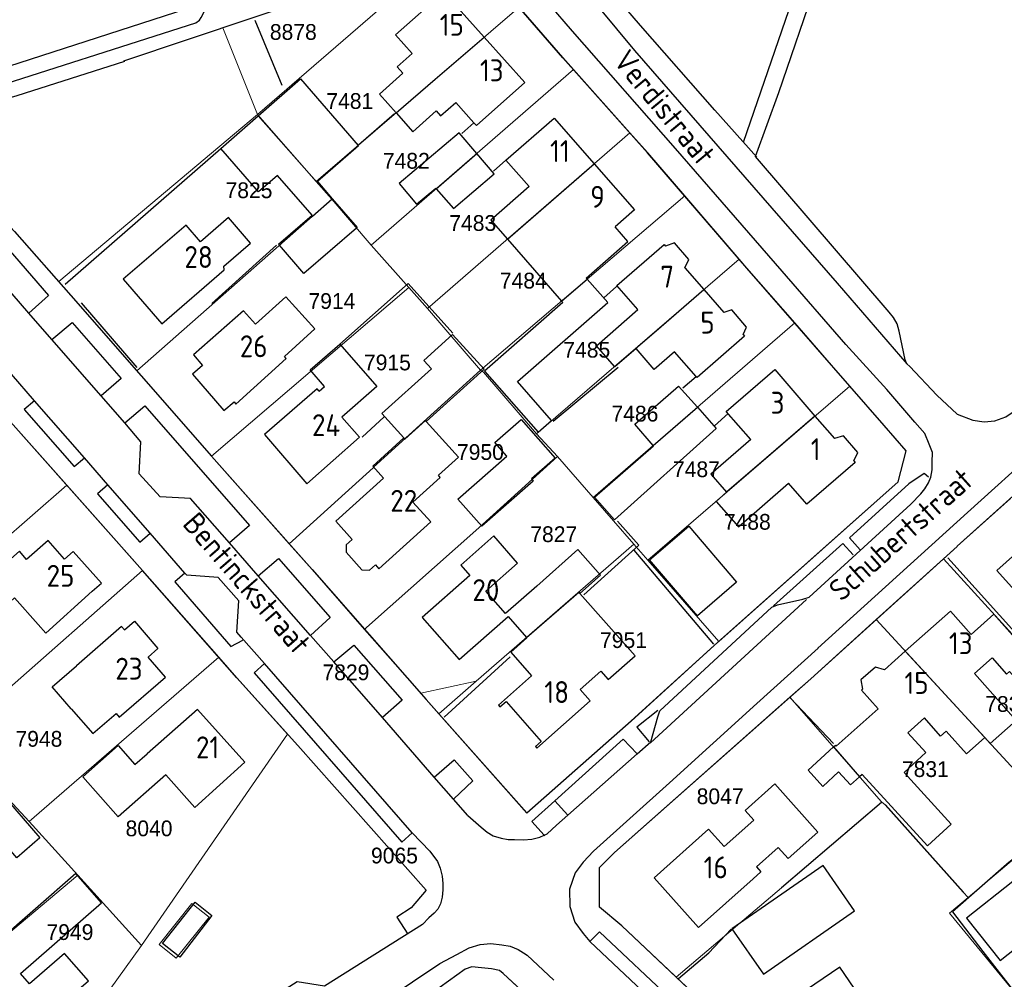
# Model space of a CAD drawing. Header units: metres. Extents: x 233829 to 239427, y 444283 to 448222.
# Tile 26 of 171: x 235329 to 235442, y 445111 to 445220. Entities that reach past the tile are written whole.
import ezdxf
from ezdxf.enums import TextEntityAlignment as Align

# ---------------------------------------------------------------- set-up
doc = ezdxf.new("R2010")
doc.units = ezdxf.units.M
doc.header["$MEASUREMENT"] = 0
for name, color, linetype in [('DAKRAND', 4, 'Continuous'), ('DAKRAND-BYG', 4, 'Continuous'), ('Goud-kadastrale grenzen', 13, 'Continuous'), ('HEG', 253, 'Continuous'), ('HOOFDGEBOUW', 4, 'Continuous'), ('HUISNUMMER', 253, 'Continuous'), ('KANTVERH', 253, 'Continuous'), ('MUUR', 253, 'Continuous'), ('STRAATNAAM', 253, 'Continuous'), ('TUSSENMUUR', 253, 'Continuous')]:
    doc.layers.add(name, color=color, linetype=linetype)
doc.layers.add('G01 kadestrale perceelsgrens', color=73, linetype='Continuous', lineweight=0)
doc.layers.add('Z01 perceelnummer', color=73, linetype='Continuous', lineweight=13)
doc.styles.get("Standard").update_dxf_attribs({"font": 'iso.shx'})
doc.styles.add('Styledgn001', font='dgn001.shx')

# ---------------------------------------------------------------- blocks, each defined once
blk = doc.blocks.new('A$C1532452F')
at = {"layer": 'G01 kadestrale perceelsgrens'}
for p, q in [((235356.421, 445209.442), (235377.822, 445227.926)), ((235363.141, 445201.793), (235386.285, 445221.709)), ((235352.486, 445219.345), (235356.421, 445209.442)), ((235369.409, 445194.514), (235392.494, 445214.574)), ((235392.494, 445214.574), (235398.92, 445207.351)), ((235356.421, 445209.442), (235333.759, 445190.371)), ((235356.421, 445209.442), (235363.141, 445201.793)), ((235375.849, 445187.295), (235398.92, 445207.351)), ((235363.141, 445201.793), (235364.929, 445199.783)), ((235342.659, 445180.196), (235364.929, 445199.783)), ((235364.929, 445199.783), (235369.409, 445194.514)), ((235381.892, 445180.252), (235405.184, 445200.157)), ((235405.184, 445200.157), (235411.407, 445192.936)), ((235369.409, 445194.514), (235373.698, 445189.707)), ((235388.271, 445172.985), (235411.407, 445192.936)), ((235351.187, 445170.442), (235373.698, 445189.707)), ((235373.698, 445189.707), (235375.849, 445187.295)), ((235375.849, 445187.295), (235381.892, 445180.252)), ((235394.741, 445165.718), (235417.74, 445185.648)), ((235417.74, 445185.648), (235423.932, 445178.533)), ((235342.659, 445180.196), (235351.187, 445170.442)), ((235369.695, 445169.175), (235381.892, 445180.252)), ((235424.02, 445178.432), (235400.963, 445158.594)), ((235424.02, 445178.432), (235423.932, 445178.533)), ((235388.271, 445172.985), (235390.658, 445170.395)), ((235351.187, 445170.442), (235360.065, 445160.432)), ((235381.681, 445162.279), (235390.658, 445170.395)), ((235390.658, 445170.395), (235394.741, 445165.718)), ((235313.418, 445148.576), (235334.69, 445167.122)), ((235394.741, 445165.718), (235399.385, 445160.4)), ((235368.895, 445150.897), (235381.681, 445162.279)), ((235360.065, 445160.432), (235360.445, 445160.785)), ((235381.376, 445144.758), (235399.385, 445160.4)), ((235399.385, 445160.4), (235400.963, 445158.594)), ((235400.963, 445158.594), (235409.078, 445149.302)), ((235427.051, 445151.807), (235434.713, 445158.722)), ((235434.713, 445158.722), (235455.824, 445135.524)), ((235321.823, 445138.475), (235343.335, 445157.4)), ((235343.335, 445157.4), (235352.014, 445147.492)), ((235427.051, 445151.807), (235448.039, 445128.947)), ((235368.651, 445150.681), (235368.895, 445150.897)), ((235368.651, 445150.681), (235375.059, 445143.381)), ((235408.584, 445148.856), (235408.594, 445148.865)), ((235330.377, 445128.763), (235352.014, 445147.492)), ((235375.059, 445143.381), (235381.376, 445144.758)), ((235377.122, 445141.047), (235381.376, 445144.758)), ((235417.182, 445142.938), (235427.652, 445130.988)), ((235343.193, 445114.605), (235359.866, 445138.698)), ((235327.12, 445132.296), (235330.377, 445128.763)), ((235427.652, 445130.988), (235428.063, 445130.643)), ((235330.377, 445128.763), (235335.922, 445122.638)), ((235437.538, 445120.076), (235443.704, 445125.285)), ((235335.922, 445122.638), (235314.422, 445104.481)), ((235335.922, 445122.638), (235343.193, 445114.605)), ((235404.225, 445110.972), (235416.247, 445121.195)), ((235435.397, 445118.268), (235437.538, 445120.076)), ((235348.964, 445119.399), (235345.203, 445114.727)), ((235350.91, 445117.831), (235348.964, 445119.399)), ((235347.149, 445113.163), (235350.91, 445117.831)), ((235454.912, 445094.594), (235435.397, 445118.268)), ((235326.224, 445090.891), (235343.193, 445114.605)), ((235345.203, 445114.727), (235347.149, 445113.163))]:
    blk.add_line(p, q, dxfattribs=at)
at = {"layer": 'G01 kadestrale perceelsgrens', "flags": 128}
for points in [[(235377.822, 445227.926), (235370.567, 445225.425), (235352.486, 445219.345)], [(235386.285, 445221.709), (235391.285, 445215.933), (235392.494, 445214.574)], [(235398.92, 445207.351), (235400.964, 445205.054), (235405.184, 445200.157)], [(235411.407, 445192.936), (235412.284, 445191.918), (235417.74, 445185.648)], [(235333.759, 445190.371), (235335.148, 445188.787), (235342.659, 445180.196)], [(235381.892, 445180.252), (235382.213, 445180.028), (235388.271, 445172.985)], [(235409.078, 445149.302), (235429.556, 445167.508), (235430.462, 445171.048), (235427.934, 445173.934), (235424.02, 445178.432)], [(235325.997, 445176.901), (235327.326, 445175.403), (235334.69, 445167.122)], [(235360.445, 445160.785), (235369.624, 445169.109), (235369.695, 445169.175)], [(235334.69, 445167.122), (235343.327, 445157.409), (235343.335, 445157.4)], [(235434.713, 445158.722), (235436.273, 445160.13), (235436.274, 445160.181), (235442.354, 445165.633)], [(235360.065, 445160.432), (235362.664, 445157.502), (235368.651, 445150.681)], [(235417.182, 445142.938), (235419.561, 445145.047), (235427.051, 445151.807)], [(235408.594, 445148.865), (235408.933, 445149.173), (235409.078, 445149.302)], [(235377.122, 445141.047), (235387.172, 445129.716), (235399.079, 445140.218), (235408.584, 445148.856)], [(235359.866, 445138.698), (235354.07, 445145.144), (235352.014, 445147.492)], [(235375.059, 445143.381), (235375.695, 445142.656), (235377.122, 445141.047)], [(235417.182, 445142.938), (235397.186, 445125.206), (235395.479, 445123.497), (235395.447, 445118.979), (235397.997, 445116.846), (235404.225, 445110.972)], [(235416.247, 445121.195), (235427.631, 445130.958), (235427.652, 445130.988)], [(235428.063, 445130.643), (235428.076, 445130.642), (235436.978, 445120.689), (235437.538, 445120.076)], [(235361.875, 445099.99), (235363.743, 445101.267), (235376.328, 445109.138), (235380.124, 445111.89), (235380.886, 445112.169), (235381.987, 445112.037), (235383.14, 445111.953), (235384.037, 445111.726), (235384.48, 445111.412), (235389.984, 445106.288)], [(235404.225, 445110.972), (235417.501, 445098.45), (235435.445, 445081.655), (235438.089, 445081.026)]]:
    blk.add_lwpolyline(points, dxfattribs=at)
at = {"layer": 'Z01 perceelnummer', "linetype": 'Continuous', "lineweight": 13, "style": 'Styledgn001'}
for s, p in [('8878', (235360.527, 445218.864)), ('7481', (235366.971, 445210.982)), ('7482', (235373.422, 445204.159)), ('7825', (235355.467, 445200.795)), ('7483', (235381, 445197.057)), ('7484', (235386.768, 445190.483)), ('7914', (235364.931, 445188.152)), ('7485', (235394.013, 445182.594)), ('7915', (235371.264, 445181.142)), ('7486', (235399.502, 445175.297)), ('7950', (235381.879, 445170.917)), ('7487', (235406.523, 445168.95)), ('7488', (235412.33, 445162.952)), ('7827', (235390.245, 445161.54)), ('7951', (235398.205, 445149.45)), ('7829', (235366.528, 445145.77)), ('7832', (235442.153, 445142.16)), ('7948', (235331.498, 445138.183)), ('7831', (235432.647, 445134.727)), ('8047', (235409.228, 445131.626)), ('8040', (235344.063, 445127.962)), ('9065', (235372.068, 445124.865)), ('7949', (235335.039, 445116.123))]:
    blk.add_text(s, height=1.8, dxfattribs=at).set_placement(p, align=Align.MIDDLE_CENTER)

msp = doc.modelspace()

# ---------------------------------------------------------------- linework, layer by layer
at = {"layer": 'DAKRAND'}
for p, q in [((235384.96, 445195.22), (235391.14, 445188.15)), ((235388.3, 445155.59), (235393.01, 445159.79)), ((235388.3, 445155.59), (235384.75, 445152.47)), ((235385.04, 445152.14), (235387.14, 445149.76))]:
    msp.add_line(p, q, dxfattribs=at)
for points in [[(235374.08, 445216.41), (235372.36, 445214.89), (235373.02, 445214.15), (235370.35, 445211.77), (235372.26, 445209.64)], [(235372.26, 445209.64), (235374.18, 445207.48), (235376.84, 445209.85), (235377.34, 445209.29), (235379.06, 445210.82)], [(235387.42, 445201.22), (235383.05, 445197.4), (235384.96, 445195.22)], [(235394.06, 445190.65), (235393.95, 445190.78), (235398.71, 445194.95), (235397.24, 445196.64)], [(235391.14, 445188.15), (235391.29, 445187.98), (235382.35, 445180.16), (235388.45, 445173.18), (235389.98, 445174.53), (235386.1, 445178.97), (235396.4, 445187.97), (235394.06, 445190.65)], [(235359.51, 445181.83), (235362.99, 445184.97), (235359.67, 445188.64), (235356.2, 445185.5)], [(235397.18, 445180.67), (235395.11, 445183.05), (235399.83, 445187.18)], [(235375.7, 445174.42), (235382.29, 445180.38), (235378.7, 445184.35), (235375.41, 445181.37), (235376.28, 445180.42), (235370.63, 445175.31), (235373.15, 445172.52)], [(235363.48, 445177.88), (235364.1, 445178.41), (235362.46, 445180.29), (235365.85, 445183.24), (235370.07, 445178.39), (235366.07, 445174.91)], [(235404.03, 445182.37), (235401.71, 445180.34), (235399.63, 445182.73), (235397.22, 445180.63), (235397.18, 445180.67)], [(235377.08, 445168.26), (235379.38, 445170.35), (235375.7, 445174.42)], [(235373.15, 445172.52), (235369.59, 445169.3), (235370.82, 445167.94)], [(235412.72, 445172.34), (235408.17, 445168.39), (235409.96, 445166.33)], [(235409.96, 445166.33), (235409.97, 445166.32), (235408.79, 445165.29), (235411.31, 445162.38), (235417.04, 445167.36)], [(235393.23, 445154.79), (235395.58, 445156.87), (235393.01, 445159.79)], [(235393.25, 445143.81), (235395.63, 445145.9), (235396.46, 445144.96), (235399.52, 445147.66), (235393.23, 445154.79)], [(235444.45, 445148.03), (235444.39, 445147.98), (235440.46, 445152.42), (235437.86, 445150.11)], [(235387.14, 445149.76), (235387.19, 445149.7), (235385.34, 445148.06), (235387.71, 445145.39)], [(235440.26, 445147.42), (235441.9, 445145.56), (235442.26, 445145.88), (235446.55, 445141.04), (235448.9, 445143.13)], [(235335.19, 445141.61), (235333.02, 445144.12), (235335.77, 445146.52)], [(235438.25, 445145.64), (235443.01, 445140.27), (235440.05, 445137.65), (235439.44, 445138.33), (235439.43, 445138.32)], [(235422.16, 445137.26), (235422.38, 445137.46), (235422.46, 445137.36), (235427.25, 445141.61)], [(235439.43, 445138.32), (235437.33, 445136.46), (235435.02, 445139.06), (235434.38, 445138.49), (235432.54, 445140.57)], [(235430.63, 445138.88), (235432.71, 445136.61), (235430.21, 445134.33), (235435.6, 445128.43), (235432.9, 445125.96), (235425.42, 445134.13), (235425.13, 445133.86)], [(235345.97, 445134.08), (235340.55, 445129.29), (235336.52, 445133.86), (235340.55, 445137.42), (235342.46, 445135.25), (235343.85, 445136.47)], [(235425.13, 445133.86), (235424.1, 445132.92), (235422.74, 445134.4), (235420.95, 445132.76), (235419.26, 445134.61), (235422.16, 445137.26)], [(235322.54, 445128.42), (235322.64, 445128.3), (235327.08, 445132.14), (235331.61, 445126.9), (235328.97, 445124.61), (235327.11, 445126.77), (235324.11, 445124.18), (235326.42, 445121.51), (235325.89, 445121.06), (235328.11, 445118.5), (235324.75, 445115.6)], [(235413.08, 445128.91), (235412.1, 445130.01), (235415.47, 445133.03), (235420.38, 445127.54), (235417, 445124.52), (235415.87, 445125.79)], [(235329.4, 445111.41), (235338.64, 445119.46), (235335.71, 445122.82), (235326.47, 445114.76), (235328.2, 445112.79)]]:
    msp.add_lwpolyline(points, dxfattribs=at)
at = {"layer": 'DAKRAND-BYG'}
for p, q in [((235383.45, 445202.66), (235381.47, 445204.99)), ((235362.66, 445197.94), (235358.73, 445202.49)), ((235363.27, 445201.79), (235364.97, 445199.82)), ((235406.64, 445176.03), (235408.79, 445173.61))]:
    msp.add_line(p, q, dxfattribs=at)
for points in [[(235356.53, 445209.31), (235361.35, 445213.52), (235367.92, 445205.91)], [(235358.73, 445202.49), (235356.57, 445200.63), (235352.25, 445205.58), (235356.53, 445209.31)], [(235381.47, 445204.99), (235379.46, 445207.36), (235372.62, 445201.56), (235374.59, 445199.21), (235376.79, 445201.03), (235376.84, 445200.97)], [(235367.92, 445205.91), (235367.97, 445205.85), (235363.27, 445201.79)], [(235376.84, 445200.97), (235378.81, 445198.71), (235383.45, 445202.66)], [(235364.97, 445199.82), (235367.82, 445196.53), (235367.74, 445196.47)], [(235358.95, 445194.52), (235358.85, 445194.65), (235362.66, 445197.94)], [(235367.74, 445196.47), (235361.74, 445191.29), (235358.95, 445194.52)], [(235401.59, 445171.66), (235399.48, 445174.08), (235404.49, 445178.45), (235406.64, 445176.03)], [(235379.31, 445165.54), (235384.9, 445170.45), (235383.54, 445172.01), (235386.53, 445174.64), (235390.41, 445170.21), (235387.71, 445167.84), (235387.91, 445167.61), (235382.03, 445162.44), (235379.31, 445165.54)], [(235408.79, 445173.61), (235397.17, 445163.19), (235394.91, 445165.77), (235401.62, 445171.63), (235401.59, 445171.66)], [(235406.63, 445152.23), (235401.17, 445158.6), (235405.66, 445162.44), (235411.11, 445156.07), (235406.63, 445152.23)], [(235414.16, 445111.31), (235424.58, 445118.54), (235420.99, 445123.71), (235410.57, 445116.49), (235414.16, 445111.31)], [(235441.19, 445112.89), (235446.46, 445117.05), (235442.63, 445121.89), (235437.36, 445117.72), (235441.19, 445112.89)], [(235345.59, 445114.83), (235349.31, 445119.54), (235351.22, 445118.01), (235347.58, 445113.25), (235345.59, 445114.83)]]:
    msp.add_lwpolyline(points, dxfattribs=at)
at = {"layer": 'HEG'}
for p, q in [((235356.15, 445220.22), (235359.2, 445212.8)), ((235334.48, 445190.07), (235352.25, 445205.58)), ((235336.33, 445187.95), (235342.69, 445180.58)), ((235360.45, 445160.78), (235369.62, 445169.11)), ((235368.89, 445150.9), (235381.68, 445162.28)), ((235399.38, 445159.71), (235408.46, 445149)), ((235435.22, 445158.86), (235444.37, 445148.65)), ((235377.73, 445140.65), (235385.27, 445147.56)), ((235417.23, 445142.86), (235422.15, 445137.65)), ((235416.25, 445121.2), (235427.63, 445130.96)), ((235428.08, 445130.64), (235436.98, 445120.69))]:
    msp.add_line(p, q, dxfattribs=at)
for points in [[(235393.66, 445154.6), (235399.95, 445160.29), (235397.52, 445163.02)], [(235455.74, 445135.77), (235452.56, 445133.25), (235450.24, 445131.41), (235442.2, 445124.11), (235435.75, 445118.42), (235439.19, 445113.9), (235443.6, 445108.24), (235454.9, 445094.55)], [(235404.49, 445110.84), (235407.94, 445113.75), (235410.48, 445116.44)]]:
    msp.add_lwpolyline(points, dxfattribs=at)
at = {"layer": 'HOOFDGEBOUW'}
for p, q in [((235381.14, 445208.49), (235379.06, 445210.82)), ((235394.85, 445203.82), (235399.44, 445198.57)), ((235399.44, 445198.57), (235397.24, 445196.64)), ((235405.19, 445191.93), (235407.36, 445189.45)), ((235407.36, 445189.45), (235409.64, 445186.83)), ((235411.84, 445184.32), (235412, 445184.13)), ((235359.73, 445181.59), (235359.51, 445181.83)), ((235406.51, 445179.53), (235404.03, 445182.37)), ((235420.05, 445175.02), (235422.28, 445172.45)), ((235424.47, 445169.91), (235424.63, 445169.73)), ((235377.3, 445168.02), (235377.08, 445168.26)), ((235430.36, 445148.2), (235427.97, 445146.07)), ((235345.93, 445145.24), (235343.95, 445147.52)), ((235438.25, 445145.64), (235440.26, 445147.42)), ((235394.4, 445142.51), (235393.25, 445143.81)), ((235430.63, 445138.88), (235432.54, 445140.57)), ((235409.7, 445125.89), (235413.08, 445128.91))]:
    msp.add_line(p, q, dxfattribs=at)
for points in [[(235374.08, 445216.41), (235372.19, 445218.53), (235377.7, 445223.44), (235382.3, 445218.28)], [(235382.3, 445218.28), (235386.93, 445213.09), (235381.42, 445208.18), (235381.14, 445208.49)], [(235387.42, 445201.22), (235384.79, 445204.22), (235390.29, 445209.03), (235394.85, 445203.82)], [(235355.65, 445194.77), (235353.14, 445197.67), (235349.95, 445194.91), (235348.29, 445196.83), (235341.13, 445190.63), (235345.51, 445185.56), (235352.63, 445191.71), (235352.58, 445192.12), (235355.65, 445194.77)], [(235399.83, 445187.18), (235397.45, 445189.91), (235402.84, 445194.62), (235403.01, 445194.43)], [(235405.19, 445191.93), (235405.67, 445192.9), (235404.03, 445194.78), (235403.01, 445194.43)], [(235356.2, 445185.5), (235354.83, 445187.03), (235349.13, 445182.02), (235350.18, 445180.8)], [(235411.84, 445184.32), (235412.25, 445185.16), (235410.56, 445187.14), (235409.64, 445186.83)], [(235412, 445184.13), (235406.61, 445179.42), (235406.51, 445179.53)], [(235353.76, 445176.66), (235353.98, 445176.4), (235359.73, 445181.59)], [(235350.18, 445180.8), (235349.02, 445179.8), (235352.59, 445175.66), (235353.76, 445176.66)], [(235412.72, 445172.34), (235409.92, 445175.56), (235415.46, 445180.32), (235420.05, 445175.02)], [(235363.48, 445177.88), (235363.25, 445178.15), (235357.25, 445172.9), (235362.08, 445167.28), (235368.07, 445172.62), (235366.07, 445174.91)], [(235424.47, 445169.91), (235424.94, 445170.88), (235423.32, 445172.77), (235422.28, 445172.45)], [(235424.63, 445169.73), (235419.12, 445164.97), (235417.04, 445167.36)], [(235370.82, 445167.94), (235365.38, 445163.02), (235367.25, 445160.95)], [(235369.89, 445158.04), (235370.29, 445157.6), (235376.21, 445162.96), (235374.18, 445165.2), (235377.3, 445168.02)], [(235386.12, 445158.25), (235383.39, 445161.35), (235379.66, 445158.02), (235380.67, 445156.83), (235375.24, 445152.05), (235379.47, 445147.24), (235385.04, 445152.14)], [(235445.78, 445161.86), (235440.81, 445157.4), (235445.56, 445152.1), (235448.2, 445154.47)], [(235334.41, 445158.69), (235332.57, 445160.81), (235330.1, 445158.64)], [(235367.25, 445160.95), (235366.57, 445160.34), (235366.54, 445159.5), (235368.35, 445157.48), (235369.23, 445157.45), (235369.89, 445158.04)], [(235330.1, 445158.64), (235329.28, 445159.59), (235323.85, 445154.82), (235326.29, 445152.08), (235328.72, 445154.27)], [(235337.57, 445155.03), (235338.63, 445155.96), (235335.41, 445159.58), (235334.41, 445158.69)], [(235384.75, 445152.47), (235382.48, 445155.04), (235386.12, 445158.25)], [(235328.72, 445154.27), (235331.42, 445151.23), (235332.28, 445150.26), (235337.57, 445155.03)], [(235437.86, 445150.11), (235435.51, 445152.77), (235430.36, 445148.2)], [(235341.26, 445150.62), (235342.4, 445151.6), (235345.08, 445148.5), (235343.95, 445147.52)], [(235341.26, 445150.62), (235340.93, 445150.99), (235335.77, 445146.52)], [(235427.97, 445146.07), (235426.95, 445146.38), (235425.3, 445144.92), (235425.48, 445143.86)], [(235335.19, 445141.61), (235337.66, 445138.78), (235340.31, 445141.08), (235340.67, 445140.67), (235345.93, 445145.24)], [(235387.71, 445145.39), (235383.93, 445142.03), (235384.11, 445141.83)], [(235425.48, 445143.86), (235425.35, 445143.75), (235427.25, 445141.61)], [(235384.11, 445141.83), (235384.8, 445142.45), (235388.82, 445137.89), (235388.15, 445137.29)], [(235388.15, 445137.29), (235388.32, 445137.1), (235394.4, 445142.51)], [(235345.97, 445134.08), (235349.28, 445130.33), (235354.98, 445135.53), (235349.59, 445141.54), (235343.85, 445136.47)], [(235409.7, 445125.89), (235407.92, 445127.89), (235401.69, 445122.32), (235406.76, 445116.65), (235412.99, 445122.21)], [(235415.87, 445125.79), (235413.38, 445123.56), (235413.88, 445123), (235412.99, 445122.21)], [(235328.2, 445112.79), (235321.92, 445107.32), (235327.2, 445101.27), (235333.61, 445106.86), (235333.29, 445107.22), (235337.14, 445110.58), (235334.41, 445113.7), (235330.43, 445110.23), (235329.4, 445111.41)], [(235429.02, 445103.16), (235422.88, 445112.14), (235416.33, 445107.66), (235422.47, 445098.68), (235429.02, 445103.16)]]:
    msp.add_lwpolyline(points, dxfattribs=at)
at = {"layer": 'KANTVERH'}
for p, q in [((235321.59, 445212.89), (235350.89, 445222.33)), ((235320.72, 445202.43), (235332.59, 445188.8)), ((235330.36, 445186.77), (235318.35, 445200.51)), ((235332.59, 445188.8), (235330.36, 445186.77)), ((235332.98, 445183.76), (235330.36, 445186.77)), ((235332.98, 445183.76), (235335.29, 445185.69)), ((235335.29, 445185.69), (235340.89, 445179.31)), ((235338.61, 445177.33), (235332.98, 445183.76)), ((235331.01, 445176.78), (235328.37, 445179.79)), ((235340.89, 445179.31), (235338.61, 445177.33)), ((235341.29, 445174.24), (235338.61, 445177.33)), ((235331.01, 445176.78), (235329.8, 445175.79)), ((235336.7, 445170.25), (235331.01, 445176.78)), ((235341.29, 445174.24), (235343.6, 445176.2)), ((235343.6, 445176.2), (235355.52, 445162.55)), ((235329.8, 445175.79), (235335.51, 445169.26)), ((235343.13, 445172.08), (235341.29, 445174.24)), ((235342.95, 445168.42), (235343.13, 445172.08)), ((235335.51, 445169.26), (235336.7, 445170.25)), ((235339.36, 445167.19), (235336.7, 445170.25)), ((235345.33, 445165.82), (235342.95, 445168.42)), ((235339.36, 445167.19), (235338.2, 445166.14)), ((235344.21, 445161.64), (235339.36, 445167.19)), ((235338.2, 445166.14), (235343, 445160.64)), ((235348.8, 445165.6), (235345.33, 445165.82)), ((235353.23, 445160.55), (235348.8, 445165.6)), ((235355.52, 445162.55), (235353.23, 445160.55)), ((235343, 445160.64), (235344.21, 445161.64)), ((235348.15, 445157.11), (235344.21, 445161.64)), ((235356.52, 445156.79), (235353.23, 445160.55)), ((235356.52, 445156.79), (235358.84, 445158.76)), ((235358.84, 445158.76), (235364.72, 445152.02)), ((235348.15, 445157.11), (235346.99, 445156.11)), ((235348.38, 445156.87), (235348.15, 445157.11)), ((235351.96, 445156.59), (235348.38, 445156.87)), ((235346.99, 445156.11), (235353.39, 445148.74)), ((235354.31, 445153.92), (235351.96, 445156.59)), ((235362.49, 445149.97), (235356.52, 445156.79)), ((235354.08, 445150.35), (235354.31, 445153.92)), ((235401.27, 445137.74), (235419.07, 445154.1)), ((235364.72, 445152.02), (235362.49, 445149.97)), ((235354.57, 445149.8), (235354.08, 445150.35)), ((235353.39, 445148.74), (235354.75, 445149.44)), ((235357.22, 445146.78), (235354.57, 445149.8)), ((235365.14, 445146.97), (235362.49, 445149.97)), ((235365.14, 445146.97), (235367.45, 445148.89)), ((235367.45, 445148.89), (235372.96, 445142.58)), ((235357.22, 445146.78), (235356.05, 445145.72)), ((235374.1, 445127.44), (235357.22, 445146.78)), ((235370.69, 445140.61), (235365.14, 445146.97)), ((235356.05, 445145.72), (235372.92, 445126.4)), ((235372.96, 445142.58), (235370.69, 445140.61)), ((235376.61, 445133.81), (235370.69, 445140.61)), ((235376.61, 445133.81), (235378.88, 445135.77)), ((235378.88, 445135.77), (235381.01, 445133.38)), ((235391.84, 445129.46), (235399.78, 445136.48)), ((235378.8, 445131.31), (235376.61, 445133.81)), ((235381.01, 445133.38), (235378.8, 445131.31)), ((235380.44, 445129.43), (235378.8, 445131.31)), ((235390.36, 445131.1), (235391.84, 445129.46)), ((235372.92, 445126.4), (235374.1, 445127.44)), ((235374.1, 445127.44), (235376.1, 445125.37)), ((235389.16, 445127.18), (235389.23, 445127.1)), ((235375.7, 445120.91), (235373.99, 445118.89)), ((235373.99, 445118.89), (235372.35, 445117.82)), ((235372.35, 445117.82), (235373.58, 445115.88)), ((235394.37, 445115.06), (235395.48, 445116.14)), ((235395.48, 445116.14), (235406.99, 445105.31)), ((235405.93, 445104.19), (235394.37, 445115.06))]:
    msp.add_line(p, q, dxfattribs=at)
for points in [[(235389.29, 445232.01), (235401.72, 445236.12), (235414.3, 445240.33), (235423.16, 445243.08), (235423.92, 445243.11), (235424.37, 445243), (235421.45, 445234.14), (235411.85, 445206.24)], [(235393.09, 445224.42), (235399.45, 445216.75), (235422.58, 445190.21), (235430.55, 445180.99), (235430.36, 445181.45), (235429.65, 445184.73), (235429.43, 445185.54), (235429, 445186.26), (235428.51, 445186.88), (235413.26, 445204.65), (235415.93, 445211.95), (235420.21, 445224.53), (235426.41, 445242.48), (235434.73, 445236.62), (235445.98, 445228.15), (235456.32, 445220.82), (235466.56, 445213.9), (235471.88, 445210.02), (235475.02, 445207.45)], [(235399.78, 445136.48), (235401.32, 445137.84), (235402.11, 445140.68), (235402.33, 445141.38), (235415.13, 445153.21), (235415.79, 445153.49), (235418.67, 445154.11), (235419.38, 445154.34), (235430.99, 445164.95), (235432.13, 445166.13), (235432.6, 445166.72), (235433.02, 445167.41), (235433.29, 445168.05), (235433.41, 445168.9), (235433.44, 445169.76), (235433.47, 445170.86), (235433.1, 445171.82), (235432.58, 445173.04), (235431.46, 445174.33), (235428.26, 445178.04), (235423.58, 445183.2), (235416.29, 445191.55), (235404.14, 445205.56), (235392.38, 445218.96), (235384.51, 445228.13)], [(235341.25, 445215.48), (235328.98, 445211.57), (235324.52, 445210.29), (235321.18, 445209.23), (235320.41, 445208.7), (235319.69, 445208.02), (235319.56, 445207.17), (235319.68, 445206.26), (235320.26, 445205.24), (235328.73, 445196.1), (235335.15, 445188.79), (235351.19, 445170.44), (235362.66, 445157.5), (235375.7, 445142.66), (235387.17, 445129.72), (235399.08, 445140.22), (235408.93, 445149.17), (235429.56, 445167.51), (235430.46, 445171.05), (235427.93, 445173.93), (235412.28, 445191.92), (235400.96, 445205.05), (235391.29, 445215.93), (235382.05, 445226.6)], [(235370.57, 445225.42), (235341.15, 445215.53)], [(235316.46, 445202.77), (235315.84, 445203.61), (235315.42, 445204.48), (235315.14, 445205.34), (235315.06, 445206.19), (235315.09, 445207.15), (235315.37, 445208.14), (235315.7, 445209.14), (235316.28, 445210.08), (235317.11, 445210.91), (235317.92, 445211.28), (235319.15, 445212.05), (235321.39, 445212.94), (235321.59, 445212.89), (235323.51, 445211.83), (235323.91, 445211.76), (235349.41, 445219.91), (235349.82, 445220.2), (235350.03, 445220.5), (235350.94, 445222.28), (235351.09, 445222.42)], [(235413.41, 445204.59), (235408.64, 445209.95), (235400.13, 445219.59), (235397.51, 445222.68)], [(235420.36, 445148.54), (235437.44, 445164.01), (235445.64, 445171.41), (235467.56, 445191.16), (235476.9, 445199.63), (235478.34, 445200.9), (235479.82, 445201.66), (235481.44, 445202.01), (235482.84, 445201.87), (235484.19, 445201.63), (235485.47, 445200.94), (235486.4, 445200.11), (235487.48, 445199.02), (235487.51, 445198.98)], [(235430.55, 445180.99), (235430.89, 445180.68), (235433.96, 445177.42), (235436.26, 445175.25), (235438.05, 445174.54), (235439.35, 445174.35), (235440.56, 445174.47), (235441.83, 445174.94), (235443.11, 445175.8), (235444.91, 445177.36), (235445.38, 445177.95), (235445.75, 445178.54), (235446.72, 445181.02), (235446.83, 445181.32), (235457.2, 445190.81), (235467.21, 445199.86), (235467.57, 445200.1), (235470.09, 445200.48), (235470.65, 445200.62), (235458.21, 445189.23), (235444.6, 445176.91)], [(235436.27, 445160.18), (235451.95, 445174.24), (235465.88, 445186.99), (235479.39, 445199.16), (235483.51, 445198.94), (235500.09, 445178.77), (235513.67, 445162), (235521.91, 445151.82), (235521.4, 445148.06), (235513.58, 445141.61), (235505.87, 445135.41), (235488.8, 445121.79), (235478.15, 445113.26), (235459.33, 445098.14), (235442.82, 445084.91), (235438.09, 445081.03), (235435.45, 445081.66), (235417.5, 445098.45), (235398, 445116.85), (235395.45, 445118.98), (235395.48, 445123.5), (235397.19, 445125.21), (235419.56, 445145.05), (235436.27, 445160.13)], [(235375.7, 445120.91), (235361.03, 445137.41), (235354.07, 445145.14), (235343.33, 445157.41), (235327.33, 445175.4), (235317.26, 445186.74), (235307.49, 445197.98), (235304.02, 445197.63), (235291.44, 445179.61), (235286.3, 445172.13), (235274.24, 445154.75), (235274.4, 445150.13), (235283.6, 445139.81), (235299.45, 445121.77), (235315.29, 445103.48), (235326.61, 445090.44), (235329, 445087.74)], [(235432.99, 445168.06), (235432.5, 445168.48), (235430.75, 445167.27), (235424, 445161.14), (235425.21, 445159.75)], [(235415.33, 445153.36), (235423.22, 445160.46), (235424.39, 445159.17)], [(235420.42, 445148.54), (235413.4, 445142.21), (235403.45, 445133.16), (235394.78, 445125.38), (235393.59, 445124.1), (235392.7, 445122.88), (235392.04, 445121.04), (235392.08, 445119.03), (235392.64, 445117.25), (235393.6, 445115.97), (235394.37, 445115.06)], [(235402.13, 445141.43), (235399.71, 445139.5), (235401.12, 445137.85)], [(235399.78, 445136.48), (235398.17, 445138.14), (235390.36, 445131.1)], [(235390.36, 445131.1), (235387.75, 445128.74), (235389.16, 445127.18)], [(235380.44, 445129.43), (235381.95, 445128.11), (235382.64, 445127.54), (235383.33, 445127.11), (235384.23, 445126.84), (235385.03, 445126.71), (235385.78, 445126.69), (235386.78, 445126.66), (235387.74, 445126.73), (235388.65, 445126.96), (235389.16, 445127.18)], [(235389.16, 445127.18), (235389.51, 445127.34), (235390.55, 445128.31), (235391.84, 445129.46)], [(235376.1, 445125.37), (235376.97, 445124.19), (235377.3, 445123.42), (235377.52, 445122.51), (235377.6, 445121.66), (235377.58, 445120.95), (235377.5, 445120.1), (235377.33, 445119.35), (235377.01, 445118.76), (235376.59, 445118.27), (235375.98, 445117.74), (235375.25, 445117), (235364.1, 445109.95), (235360.95, 445110.44), (235341.55, 445098.09), (235340.8, 445094.8), (235331.69, 445088.84), (235330.36, 445088.02), (235329.3, 445087.8)], [(235321.43, 445076.33), (235333.92, 445084.35), (235344, 445090.84), (235358.08, 445100.03), (235368.01, 445106.32), (235377.23, 445112.53), (235379.17, 445113.58), (235380.6, 445114.34), (235381.86, 445114.7), (235383.07, 445114.82), (235384.33, 445114.68), (235385.27, 445114.5), (235386.17, 445114.12), (235386.81, 445113.75), (235387.2, 445113.49), (235390.25, 445110.63)], [(235403.36, 445093.84), (235384.48, 445111.41), (235384.04, 445111.73), (235383.14, 445111.95), (235381.99, 445112.04), (235380.89, 445112.17), (235380.12, 445111.89), (235376.33, 445109.14)]]:
    msp.add_lwpolyline(points, dxfattribs=at)
at = {"layer": 'MUUR'}
for p, q in [((235367.98, 445205.97), (235372.06, 445209.57)), ((235379.77, 445207.29), (235381.14, 445208.49)), ((235383.37, 445202.96), (235384.76, 445204.23)), ((235351.24, 445187.87), (235358.61, 445194.54)), ((235395.95, 445188.53), (235397.4, 445189.8)), ((235390.17, 445174.44), (235397.58, 445180.6)), ((235404.99, 445178.23), (235406.51, 445179.53)), ((235368.37, 445172.61), (235370.9, 445174.95)), ((235408.59, 445173.9), (235410.13, 445175.32))]:
    msp.add_line(p, q, dxfattribs=at)
msp.add_lwpolyline([(235365.82, 445183.23), (235373.65, 445190.14), (235378.71, 445184.47)], dxfattribs=at)
at = {"layer": 'TUSSENMUUR'}
for p, q in [((235376.71, 445213.47), (235382.3, 445218.28)), ((235372.26, 445209.64), (235376.71, 445213.47)), ((235376.84, 445200.97), (235381.47, 445204.99)), ((235389.34, 445199.02), (235394.85, 445203.82)), ((235384.96, 445195.22), (235389.34, 445199.02)), ((235391.14, 445188.15), (235394.06, 445190.65)), ((235401.94, 445184.77), (235407.36, 445189.45)), ((235397.18, 445180.67), (235401.94, 445184.77)), ((235401.59, 445171.66), (235406.64, 445176.03)), ((235420.05, 445175.02), (235414.52, 445170.26)), ((235373.26, 445172.4), (235375.6, 445174.53)), ((235375.6, 445174.53), (235375.7, 445174.42)), ((235373.26, 445172.4), (235373.15, 445172.52)), ((235414.52, 445170.26), (235409.96, 445166.33)), ((235387.14, 445149.76), (235393.1, 445154.94)), ((235393.1, 445154.94), (235393.23, 445154.79)), ((235430.36, 445148.2), (235439.43, 445138.32)), ((235422.16, 445137.26), (235425.13, 445133.86))]:
    msp.add_line(p, q, dxfattribs=at)
for points in [[(235356.53, 445209.31), (235363.2, 445201.73), (235363.27, 445201.79)], [(235362.66, 445197.94), (235362.73, 445197.85), (235364.97, 445199.82)]]:
    msp.add_lwpolyline(points, dxfattribs=at)

# ---------------------------------------------------------------- block references
at = {"layer": 'Goud-kadastrale grenzen', "linetype": 'Continuous'}
msp.add_blockref('A$C1532452F', (0, 0), dxfattribs=at)

# ---------------------------------------------------------------- texts
at = {"layer": 'HUISNUMMER'}
for s, p in [('15', (235377.23, 445218.43)), ('13', (235381.82, 445213.23)), ('11', (235389.82, 445204.02)), ('9', (235394.41, 445198.8)), ('28', (235348.1, 445191.93)), ('7', (235402.4, 445189.68)), ('5', (235406.97, 445184.44)), ('26', (235354.42, 445181.74)), ('3', (235414.99, 445175.29)), ('24', (235362.66, 445172.73)), ('1', (235419.57, 445169.99)), ('22', (235371.59, 445164.1)), ('25', (235332.38, 445155.54)), ('20', (235380.96, 445153.91)), ('13', (235435.33, 445147.84)), ('23', (235340.22, 445144.94)), ('15', (235430.26, 445143.31)), ('18', (235389.17, 445142.27)), ('21', (235349.42, 445135.96)), ('16', (235407.35, 445122.26))]:
    msp.add_text(s, height=2.5, dxfattribs=at).set_placement(p)
at = {"layer": 'STRAATNAAM'}
for s, rotation, p in [('Verdistraat', 309.5193, (235396.92, 445215.49)), ('Schubertstraat', 41.8381, (235423.07, 445153.74)), ('Bentinckstraat', 310.9433, (235347.77, 445162.64))]:
    msp.add_text(s, height=2.5, rotation=rotation, dxfattribs=at).set_placement(p)

doc.saveas('drawing.dxf')
